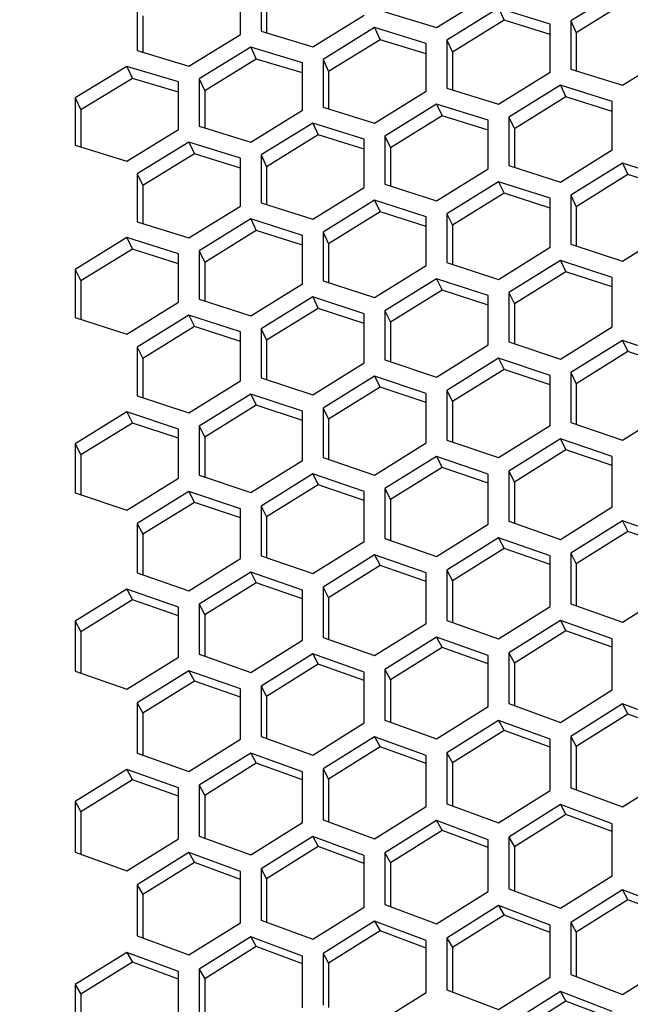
# Model space of a CAD drawing. Header units: millimetres. Extents: x 0 to 420, y 0 to 297.
# Tile 252 of 256: x 237.98 to 240.84, y 231.71 to 236.32. Entities that reach past the tile are written whole.
import ezdxf

# ---------------------------------------------------------------- set-up
doc = ezdxf.new("R2010")
doc.units = ezdxf.units.MM
doc.header["$LTSCALE"] = 23.1
doc.layers.get('0').update_dxf_attribs({"linetype": 'CONTINUOUS'})
doc.layers.add('DIM_PILOTEES', color=7, linetype='CONTINUOUS')
doc.styles.add('TEXTSTYLE_2', font='txt', dxfattribs={"width": 0.97619})
doc.styles.add('TEXTSTYLE_3', font='txt', dxfattribs={"width": 1.071429})
doc.styles.add('TEXTSTYLE_6', font='txt', dxfattribs={"width": 1.178571})
doc.dimstyles.new('DIMSTYLE_1', dxfattribs={"dimtxt": 2.5, "dimasz": 0.1875, "dimexe": 0.125, "dimexo": 0.0625, "dimgap": 1.25, "dimtad": 0, "dimtih": 1, "dimtoh": 1, "dimdsep": 46, "dimtxsty": 'TEXTSTYLE_2', "dimblk": '_FILLED', "dimblk1": '_FILLED', "dimblk2": '_FILLED', "dimcen": 0.09, "dimazin": 2, "dimtfac": 1, "dimtofl": 0, "dimtmove": 0, "dimatfit": 3, "dimldrblk": '_FILLED', "dimfxl": 1, "dimtolj": 1, "dimarcsym": 0})
doc.dimstyles.new('DIMSTYLE_2', dxfattribs={"dimtxt": 2.5, "dimasz": 0.1875, "dimexe": 0.125, "dimexo": 0.0625, "dimgap": 1.25, "dimtad": 0, "dimtih": 1, "dimtoh": 1, "dimdsep": 46, "dimtxsty": 'TEXTSTYLE_3', "dimblk": '_FILLED', "dimblk1": '_FILLED', "dimblk2": '_FILLED', "dimcen": 0.09, "dimazin": 2, "dimtfac": 1, "dimtofl": 0, "dimtmove": 0, "dimatfit": 3, "dimldrblk": '_FILLED', "dimfxl": 1, "dimtolj": 1, "dimarcsym": 0})
doc.dimstyles.new('DIMSTYLE_5', dxfattribs={"dimtxt": 2.5, "dimasz": 0.1875, "dimexe": 0.125, "dimexo": 0.0625, "dimgap": 1.25, "dimtad": 0, "dimtih": 1, "dimtoh": 1, "dimdsep": 46, "dimtxsty": 'TEXTSTYLE_6', "dimblk": '_FILLED', "dimblk1": '_FILLED', "dimblk2": '_FILLED', "dimcen": 0.09, "dimazin": 2, "dimtfac": 1, "dimtofl": 0, "dimtmove": 0, "dimatfit": 3, "dimldrblk": '_FILLED', "dimfxl": 1, "dimtolj": 1, "dimarcsym": 0})

# ---------------------------------------------------------------- blocks, each defined once
blk = doc.blocks.new('_FILLED')
at = {"color": 0, "linetype": 'BYBLOCK'}
blk.add_solid([(0, 0), (-1, 0.167), (-1, -0.167)], dxfattribs=at)
blk = doc.blocks.new('*D0')
at = {"layer": 'DIM_PILOTEES', "color": 2, "linetype": 'CONTINUOUS'}
for p, q in [((218.8808, 254.2086), (215.0951, 254.2086)), ((215.2201, 254.2086), (215.2201, 191.7537)), ((273.8528, 254.2086), (218.8808, 254.2086)), ((215.2201, 129.4471), (215.2201, 186.7537)), ((218.8808, 129.4471), (215.0951, 129.4471)), ((273.8782, 129.4471), (218.8808, 129.4471))]:
    blk.add_line(p, q, dxfattribs=at)
at = {"layer": 'DIM_PILOTEES', "color": 2, "linetype": 'CONTINUOUS', "xscale": 0.1875, "yscale": 0.1875, "zscale": 0.1875}
for p, rotation in [((215.2201, 254.2086), 90), ((215.2201, 129.4471), 270)]:
    blk.add_blockref('_FILLED', p, dxfattribs=dict(at, rotation=rotation))
at = {"layer": 'DIM_PILOTEES', "color": 2, "linetype": 'CONTINUOUS', "insert": (215.2201, 190.5037), "char_height": 2.5, "width": 10.982143, "attachment_point": 2, "line_spacing_factor": 0.9, "style": 'TEXTSTYLE_2'}
blk.add_mtext('{\\ftxt;\\W0.0001;\\H0.0001;\\~}{\\ftxt;\\W2.9285714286;\\H2.5; }{\\ftxt;\\W0.0001;\\H0.0001;\\~}', dxfattribs=at)
blk = doc.blocks.new('*D1')
at = {"layer": 'DIM_PILOTEES', "color": 2, "linetype": 'CONTINUOUS'}
for p, q in [((226.3883, 264.6125), (226.3883, 265.9875)), ((243.2945, 264.6125), (243.2945, 265.9875)), ((226.3883, 265.8625), (225.8883, 265.8625)), ((243.2945, 265.8625), (243.7945, 265.8625)), ((226.3883, 206.2157), (226.3883, 264.6125)), ((243.2945, 226.5584), (243.2945, 264.6125))]:
    blk.add_line(p, q, dxfattribs=at)
at = {"layer": 'DIM_PILOTEES', "color": 2, "linetype": 'CONTINUOUS', "xscale": 0.1875, "yscale": 0.1875, "zscale": 0.1875}
blk.add_blockref('_FILLED', (226.3883, 265.8625), dxfattribs=at)
at = {"layer": 'DIM_PILOTEES', "color": 2, "linetype": 'CONTINUOUS', "xscale": 0.1875, "yscale": 0.1875, "zscale": 0.1875, "rotation": 180}
blk.add_blockref('_FILLED', (243.2945, 265.8625), dxfattribs=at)
at = {"layer": 'DIM_PILOTEES', "color": 2, "linetype": 'CONTINUOUS', "insert": (235.5503, 267.1125), "char_height": 2.5, "width": 8.035714, "attachment_point": 2, "line_spacing_factor": 0.9, "style": 'TEXTSTYLE_3'}
blk.add_mtext('{\\ftxt;\\W0.0001;\\H0.0001;\\~}{\\ftxt;\\W2.1428571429;\\H2.5; }{\\ftxt;\\W0.0001;\\H0.0001;\\~}', dxfattribs=at)
blk = doc.blocks.new('*D8')
at = {"layer": 'DIM_PILOTEES', "color": 2, "linetype": 'CONTINUOUS'}
for p, q in [((226.3883, 276.7141), (226.3883, 278.0891)), ((276.2211, 276.7141), (276.2211, 278.0891)), ((226.3883, 277.9641), (248.9616, 277.9641)), ((276.2211, 277.9641), (257.3545, 277.9641)), ((226.3883, 206.2157), (226.3883, 276.7141)), ((276.2211, 241.6204), (276.2211, 276.7141))]:
    blk.add_line(p, q, dxfattribs=at)
at = {"layer": 'DIM_PILOTEES', "color": 2, "linetype": 'CONTINUOUS', "xscale": 0.1875, "yscale": 0.1875, "zscale": 0.1875, "rotation": 180}
blk.add_blockref('_FILLED', (226.3883, 277.9641), dxfattribs=at)
at = {"layer": 'DIM_PILOTEES', "color": 2, "linetype": 'CONTINUOUS', "xscale": 0.1875, "yscale": 0.1875, "zscale": 0.1875}
blk.add_blockref('_FILLED', (276.2211, 277.9641), dxfattribs=at)
at = {"layer": 'DIM_PILOTEES', "color": 2, "linetype": 'CONTINUOUS', "insert": (253.158, 279.2141), "char_height": 2.5, "width": 8.839286, "attachment_point": 2, "line_spacing_factor": 0.9, "style": 'TEXTSTYLE_6'}
blk.add_mtext('{\\ftxt;\\W0.0001;\\H0.0001;\\~}{\\ftxt;\\W2.3571428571;\\H2.5; }{\\ftxt;\\W0.0001;\\H0.0001;\\~}', dxfattribs=at)

msp = doc.modelspace()

# ---------------------------------------------------------------- linework, layer by layer
at = {"color": 3, "linetype": 'CONTINUOUS'}
for p, q in [((239.1087, 236.4839), (239.1087, 236.2635)), ((239.0121, 236.2484), (239.0121, 236.4686)), ((240.7991, 236.4613), (240.5576, 236.3115)), ((238.5292, 236.3922), (238.5292, 236.1727)), ((239.9298, 236.2809), (240.1713, 236.43)), ((239.6883, 236.3543), (239.9298, 236.2809)), ((240.2196, 236.3707), (239.9781, 236.2214)), ((240.461, 236.2965), (240.2196, 236.3707)), ((239.3502, 236.1905), (239.5917, 236.3392)), ((240.5576, 236.3115), (240.5576, 236.0866)), ((239.1087, 236.2635), (239.3502, 236.1905)), ((239.64, 236.2801), (239.3985, 236.1313)), ((239.8815, 236.2064), (239.64, 236.2801)), ((240.461, 236.0718), (240.461, 236.2965)), ((238.7707, 236.1001), (239.0121, 236.2484)), ((239.8815, 235.9826), (239.8815, 236.2064)), ((239.9781, 236.2214), (239.9781, 235.9975)), ((238.5292, 236.1727), (238.7707, 236.1001)), ((239.0604, 236.1896), (238.819, 236.0413)), ((239.3019, 236.1163), (239.0604, 236.1896)), ((240.7991, 236.0107), (241.0406, 236.1609)), ((239.3019, 235.8935), (239.3019, 236.1163)), ((239.3985, 236.1313), (239.3985, 235.9083)), ((238.4809, 236.099), (238.2394, 235.9512)), ((238.7224, 236.0262), (238.4809, 236.099)), ((240.2196, 235.922), (240.461, 236.0718)), ((240.5576, 236.0866), (240.7991, 236.0107)), ((238.7224, 235.8043), (238.7224, 236.0262)), ((238.819, 236.0413), (238.819, 235.8192)), ((239.64, 235.8334), (239.8815, 235.9826)), ((239.9781, 235.9975), (240.2196, 235.922)), ((240.5093, 236.0115), (240.2679, 235.8617)), ((240.7508, 235.9354), (240.5093, 236.0115)), ((238.2394, 235.9512), (238.2394, 235.73)), ((240.7508, 235.7081), (240.7508, 235.9354)), ((239.0604, 235.7447), (239.3019, 235.8935)), ((239.3985, 235.9083), (239.64, 235.8334)), ((239.9298, 235.9227), (239.6883, 235.7733)), ((240.1713, 235.847), (239.9298, 235.9227)), ((240.1713, 235.6206), (240.1713, 235.847)), ((240.2679, 235.8617), (240.2679, 235.6352)), ((238.4809, 235.656), (238.7224, 235.8043)), ((238.819, 235.8192), (239.0604, 235.7447)), ((239.3502, 235.8338), (239.1087, 235.6849)), ((239.5917, 235.7586), (239.3502, 235.8338)), ((238.7707, 235.7449), (238.5292, 235.5965)), ((239.0121, 235.6702), (238.7707, 235.7449)), ((239.5917, 235.5332), (239.5917, 235.7586)), ((239.6883, 235.7733), (239.6883, 235.5478)), ((238.2394, 235.73), (238.4809, 235.656)), ((240.5093, 235.5578), (240.7508, 235.7081)), ((239.0121, 235.4457), (239.0121, 235.6702)), ((239.1087, 235.6849), (239.1087, 235.4603)), ((239.9298, 235.4708), (240.1713, 235.6206)), ((240.2679, 235.6352), (240.5093, 235.5578)), ((240.7991, 235.6469), (240.5576, 235.4965)), ((241.0406, 235.5688), (240.7991, 235.6469)), ((238.5292, 235.5965), (238.5292, 235.3728)), ((239.3502, 235.3838), (239.5917, 235.5332)), ((239.6883, 235.5478), (239.9298, 235.4708)), ((240.2196, 235.5598), (239.9781, 235.4098)), ((240.461, 235.4821), (240.2196, 235.5598)), ((239.64, 235.4726), (239.3985, 235.3231)), ((239.8815, 235.3954), (239.64, 235.4726)), ((240.461, 235.2532), (240.461, 235.4821)), ((240.5576, 235.4965), (240.5576, 235.2675)), ((238.7707, 235.2968), (239.0121, 235.4457)), ((239.1087, 235.4603), (239.3502, 235.3838)), ((239.0604, 235.3854), (238.819, 235.2364)), ((239.3019, 235.3087), (239.0604, 235.3854)), ((239.8815, 235.1675), (239.8815, 235.3954)), ((239.9781, 235.4098), (239.9781, 235.1818)), ((238.5292, 235.3728), (238.7707, 235.2968)), ((240.7991, 235.1881), (241.0406, 235.339)), ((238.4809, 235.2983), (238.2394, 235.1497)), ((238.7224, 235.222), (238.4809, 235.2983)), ((239.3019, 235.0817), (239.3019, 235.3087)), ((239.3985, 235.3231), (239.3985, 235.096)), ((240.2196, 235.1029), (240.461, 235.2532)), ((240.5576, 235.2675), (240.7991, 235.1881)), ((238.7224, 234.996), (238.7224, 235.222)), ((238.819, 235.2364), (238.819, 235.0103)), ((238.2394, 235.1497), (238.2394, 234.9245)), ((239.64, 235.0176), (239.8815, 235.1675)), ((239.9781, 235.1818), (240.2196, 235.1029)), ((240.5093, 235.1915), (240.2679, 235.041)), ((240.7508, 235.1118), (240.5093, 235.1915)), ((239.9298, 235.106), (239.6883, 234.956)), ((240.1713, 235.0268), (239.9298, 235.106)), ((240.7508, 234.8805), (240.7508, 235.1118)), ((239.0604, 234.9323), (239.3019, 235.0817)), ((239.3985, 235.096), (239.64, 235.0176)), ((238.819, 235.0103), (239.0604, 234.9323)), ((239.3502, 235.0206), (239.1087, 234.8711)), ((239.5917, 234.9419), (239.3502, 235.0206)), ((240.1713, 234.7965), (240.1713, 235.0268)), ((240.2679, 235.041), (240.2679, 234.8105)), ((238.4809, 234.8471), (238.7224, 234.996)), ((238.2394, 234.9245), (238.4809, 234.8471)), ((238.7707, 234.9351), (238.5292, 234.7861)), ((239.0121, 234.8569), (238.7707, 234.9351)), ((239.5917, 234.7124), (239.5917, 234.9419)), ((239.6883, 234.956), (239.6883, 234.7264)), ((239.1087, 234.8711), (239.1087, 234.6424)), ((240.5093, 234.7296), (240.7508, 234.8805)), ((239.0121, 234.6284), (239.0121, 234.8569)), ((238.5292, 234.7861), (238.5292, 234.5584)), ((239.9298, 234.6461), (240.1713, 234.7965)), ((240.2679, 234.8105), (240.5093, 234.7296)), ((240.7991, 234.8178), (240.5576, 234.6669)), ((241.0406, 234.7362), (240.7991, 234.8178)), ((240.2196, 234.7341), (239.9781, 234.5836)), ((240.461, 234.653), (240.2196, 234.7341)), ((239.3502, 234.5625), (239.5917, 234.7124)), ((239.6883, 234.7264), (239.9298, 234.6461)), ((239.1087, 234.6424), (239.3502, 234.5625)), ((239.64, 234.6504), (239.3985, 234.5004)), ((239.8815, 234.5697), (239.64, 234.6504)), ((240.461, 234.4202), (240.461, 234.653)), ((240.5576, 234.6669), (240.5576, 234.4339)), ((238.7707, 234.479), (239.0121, 234.6284)), ((238.5292, 234.5584), (238.7707, 234.479)), ((239.0604, 234.5667), (238.819, 234.4171)), ((239.3019, 234.4865), (239.0604, 234.5667)), ((239.8815, 234.3379), (239.8815, 234.5697)), ((239.9781, 234.5836), (239.9781, 234.3516)), ((240.7991, 234.3511), (241.0406, 234.5024)), ((238.4809, 234.4829), (238.2394, 234.3339)), ((238.7224, 234.4032), (238.4809, 234.4829)), ((239.3019, 234.2556), (239.3019, 234.4865)), ((239.3985, 234.5004), (239.3985, 234.2693)), ((238.819, 234.4171), (238.819, 234.187)), ((240.2196, 234.2693), (240.461, 234.4202)), ((240.5576, 234.4339), (240.7991, 234.3511)), ((238.7224, 234.1733), (238.7224, 234.4032)), ((238.2394, 234.3339), (238.2394, 234.1048)), ((239.64, 234.1875), (239.8815, 234.3379)), ((239.9781, 234.3516), (240.2196, 234.2693)), ((240.5093, 234.3569), (240.2679, 234.206)), ((240.7508, 234.2739), (240.5093, 234.3569)), ((239.9298, 234.2749), (239.6883, 234.1245)), ((240.1713, 234.1924), (239.9298, 234.2749)), ((240.7508, 234.0386), (240.7508, 234.2739)), ((239.0604, 234.1057), (239.3019, 234.2556)), ((239.3985, 234.2693), (239.64, 234.1875)), ((238.819, 234.187), (239.0604, 234.1057)), ((239.3502, 234.193), (239.1087, 234.043)), ((239.5917, 234.1109), (239.3502, 234.193)), ((240.1713, 233.9581), (240.1713, 234.1924)), ((240.2679, 234.206), (240.2679, 233.9715)), ((238.4809, 234.0239), (238.7224, 234.1733)), ((238.2394, 234.1048), (238.4809, 234.0239)), ((238.7707, 234.111), (238.5292, 233.9614)), ((239.0121, 234.0294), (238.7707, 234.111)), ((239.5917, 233.8776), (239.5917, 234.1109)), ((239.6883, 234.1245), (239.6883, 233.891)), ((239.1087, 234.043), (239.1087, 233.8105)), ((239.0121, 233.7971), (239.0121, 234.0294)), ((240.5093, 233.8873), (240.7508, 234.0386)), ((238.5292, 233.9614), (238.5292, 233.7299)), ((239.9298, 233.8072), (240.1713, 233.9581)), ((240.2679, 233.9715), (240.5093, 233.8873)), ((240.7991, 233.9745), (240.5576, 233.8231)), ((241.0406, 233.8895), (240.7991, 233.9745)), ((239.3502, 233.7272), (239.5917, 233.8776)), ((239.6883, 233.891), (239.9298, 233.8072)), ((240.2196, 233.8943), (239.9781, 233.7433)), ((240.461, 233.8098), (240.2196, 233.8943)), ((239.1087, 233.8105), (239.3502, 233.7272)), ((239.64, 233.8141), (239.3985, 233.6636)), ((239.8815, 233.7301), (239.64, 233.8141)), ((240.5576, 233.8231), (240.5576, 233.5863)), ((238.7707, 233.6472), (239.0121, 233.7971)), ((240.461, 233.5732), (240.461, 233.8098)), ((238.5292, 233.7299), (238.7707, 233.6472)), ((239.0604, 233.7338), (238.819, 233.5839)), ((239.3019, 233.6503), (239.0604, 233.7338)), ((239.8815, 233.4944), (239.8815, 233.7301)), ((239.9781, 233.7433), (239.9781, 233.5075)), ((238.4809, 233.6536), (238.2394, 233.5041)), ((238.7224, 233.5706), (238.4809, 233.6536)), ((239.3019, 233.4156), (239.3019, 233.6503)), ((239.3985, 233.6636), (239.3985, 233.4288)), ((240.7991, 233.5001), (241.0406, 233.6519)), ((238.819, 233.5839), (238.819, 233.35)), ((240.5576, 233.5863), (240.7991, 233.5001)), ((238.7224, 233.3369), (238.7224, 233.5706)), ((240.2196, 233.4218), (240.461, 233.5732)), ((238.2394, 233.5041), (238.2394, 233.2713)), ((239.64, 233.3436), (239.8815, 233.4944)), ((239.9781, 233.5075), (240.2196, 233.4218)), ((240.5093, 233.5085), (240.2679, 233.3571)), ((240.7508, 233.4221), (240.5093, 233.5085)), ((239.0604, 233.2653), (239.3019, 233.4156)), ((239.3985, 233.4288), (239.64, 233.3436)), ((239.9298, 233.43), (239.6883, 233.2791)), ((240.1713, 233.3441), (239.9298, 233.43)), ((240.7508, 233.1831), (240.7508, 233.4221)), ((238.819, 233.35), (239.0604, 233.2653)), ((239.3502, 233.3516), (239.1087, 233.2012)), ((239.5917, 233.2662), (239.3502, 233.3516)), ((240.2679, 233.3571), (240.2679, 233.119)), ((238.4809, 233.1871), (238.7224, 233.3369)), ((240.1713, 233.1061), (240.1713, 233.3441)), ((238.2394, 233.2713), (238.4809, 233.1871)), ((238.7707, 233.2731), (238.5292, 233.1232)), ((239.0121, 233.1882), (238.7707, 233.2731)), ((239.5917, 233.0292), (239.5917, 233.2662)), ((239.6883, 233.2791), (239.6883, 233.042)), ((239.0121, 232.9522), (239.0121, 233.1882)), ((239.1087, 233.2012), (239.1087, 232.965)), ((240.5093, 233.0314), (240.7508, 233.1831)), ((238.5292, 233.1232), (238.5292, 232.888)), ((239.9298, 232.9549), (240.1713, 233.1061)), ((240.2679, 233.119), (240.5093, 233.0314)), ((240.7991, 233.1176), (240.5576, 232.9658)), ((241.0406, 233.0293), (240.7991, 233.1176)), ((239.3502, 232.8784), (239.5917, 233.0292)), ((239.6883, 233.042), (239.9298, 232.9549)), ((240.2196, 233.0409), (239.9781, 232.8896)), ((240.461, 232.9531), (240.2196, 233.0409)), ((238.7707, 232.8019), (239.0121, 232.9522)), ((239.1087, 232.965), (239.3502, 232.8784)), ((239.64, 232.9643), (239.3985, 232.8134)), ((239.8815, 232.8769), (239.64, 232.9643)), ((240.461, 232.7128), (240.461, 232.9531)), ((240.5576, 232.9658), (240.5576, 232.7253)), ((239.9781, 232.8896), (239.9781, 232.6502)), ((238.5292, 232.888), (238.7707, 232.8019)), ((239.0604, 232.8876), (238.819, 232.7373)), ((239.3019, 232.8008), (239.0604, 232.8876)), ((239.8815, 232.6376), (239.8815, 232.8769)), ((238.4809, 232.8109), (238.2394, 232.6611)), ((238.7224, 232.7246), (238.4809, 232.8109)), ((239.3019, 232.5625), (239.3019, 232.8008)), ((239.3985, 232.8134), (239.3985, 232.575)), ((240.7991, 232.6359), (241.0406, 232.788)), ((238.7224, 232.4873), (238.7224, 232.7246)), ((238.819, 232.7373), (238.819, 232.4998)), ((240.2196, 232.5612), (240.461, 232.7128)), ((240.5576, 232.7253), (240.7991, 232.6359)), ((238.2394, 232.6611), (238.2394, 232.4246)), ((239.64, 232.4865), (239.8815, 232.6376)), ((239.9781, 232.6502), (240.2196, 232.5612)), ((240.5093, 232.6468), (240.2679, 232.4951)), ((240.7508, 232.5571), (240.5093, 232.6468)), ((239.3985, 232.575), (239.64, 232.4865)), ((239.9298, 232.5719), (239.6883, 232.4207)), ((240.1713, 232.4827), (239.9298, 232.5719)), ((239.0604, 232.4118), (239.3019, 232.5625)), ((240.7508, 232.3145), (240.7508, 232.5571)), ((238.4809, 232.3372), (238.7224, 232.4873)), ((238.819, 232.4998), (239.0604, 232.4118)), ((239.3502, 232.497), (239.1087, 232.3463)), ((239.5917, 232.4083), (239.3502, 232.497)), ((240.1713, 232.2412), (240.1713, 232.4827)), ((240.2679, 232.4951), (240.2679, 232.2534)), ((238.2394, 232.4246), (238.4809, 232.3372)), ((238.7707, 232.4222), (238.5292, 232.272)), ((239.0121, 232.3339), (238.7707, 232.4222)), ((239.5917, 232.1678), (239.5917, 232.4083)), ((239.6883, 232.4207), (239.6883, 232.18)), ((239.1087, 232.3463), (239.1087, 232.1066)), ((239.0121, 232.0944), (239.0121, 232.3339)), ((240.5093, 232.1625), (240.7508, 232.3145)), ((238.5292, 232.272), (238.5292, 232.0333)), ((240.2679, 232.2534), (240.5093, 232.1625)), ((240.7991, 232.2477), (240.5576, 232.0956)), ((241.0406, 232.1561), (240.7991, 232.2477)), ((239.9298, 232.0897), (240.1713, 232.2412)), ((239.3502, 232.0168), (239.5917, 232.1678)), ((239.6883, 232.18), (239.9298, 232.0897)), ((240.2196, 232.1746), (239.9781, 232.023)), ((240.461, 232.0835), (240.2196, 232.1746)), ((238.7707, 231.9439), (239.0121, 232.0944)), ((239.1087, 232.1066), (239.3502, 232.0168)), ((239.64, 232.1015), (239.3985, 231.9505)), ((239.8815, 232.011), (239.64, 232.1015)), ((240.461, 231.8397), (240.461, 232.0835)), ((240.5576, 232.0956), (240.5576, 231.8517)), ((238.5292, 232.0333), (238.7707, 231.9439)), ((239.0604, 232.0285), (238.819, 231.8779)), ((239.3019, 231.9384), (239.0604, 232.0285)), ((239.9781, 232.023), (239.9781, 231.7801)), ((239.8815, 231.7682), (239.8815, 232.011)), ((238.4809, 231.9554), (238.2394, 231.8054)), ((238.7224, 231.8658), (238.4809, 231.9554)), ((239.3019, 231.6967), (239.3019, 231.9384)), ((239.3985, 231.9505), (239.3985, 231.7086)), ((238.819, 231.8779), (238.819, 231.637)), ((240.7991, 231.7589), (241.0406, 231.9113)), ((238.7224, 231.6251), (238.7224, 231.8658)), ((240.2196, 231.6879), (240.461, 231.8397)), ((240.5576, 231.8517), (240.7991, 231.7589)), ((238.2394, 231.8054), (238.2394, 231.5655)), ((239.64, 231.6169), (239.8815, 231.7682)), ((239.9781, 231.7801), (240.2196, 231.6879)), ((240.5093, 231.7724), (240.2679, 231.6205)), ((240.7508, 231.6794), (240.5093, 231.7724))]:
    msp.add_line(p, q, dxfattribs=at)
at = {"color": 7, "linetype": 'CONTINUOUS'}
for p, q in [((239.1346, 236.4269), (239.1346, 236.2557)), ((240.825, 236.4049), (240.5835, 236.2555)), ((240.2196, 236.3707), (240.2454, 236.3144)), ((238.5551, 236.3351), (238.5551, 236.1649)), ((240.2454, 236.3144), (240.004, 236.1654)), ((240.461, 236.2484), (240.2454, 236.3144)), ((240.5576, 236.3115), (240.5835, 236.2555)), ((239.64, 236.2801), (239.6659, 236.2238)), ((240.5835, 236.2555), (240.5835, 236.0785)), ((239.6659, 236.2238), (239.4244, 236.0753)), ((239.8815, 236.1583), (239.6659, 236.2238)), ((239.9781, 236.2214), (240.004, 236.1654)), ((239.0604, 236.1896), (239.0863, 236.1333)), ((240.004, 236.1654), (240.004, 235.9894)), ((239.0863, 236.1333), (238.8448, 235.9852)), ((239.3019, 236.0681), (239.0863, 236.1333)), ((239.3985, 236.1313), (239.4244, 236.0753)), ((238.4809, 236.099), (238.5068, 236.0427)), ((239.4244, 236.0753), (239.4244, 235.9003)), ((238.5068, 236.0427), (238.2653, 235.8951)), ((238.7224, 235.978), (238.5068, 236.0427)), ((238.819, 236.0413), (238.8448, 235.9852)), ((238.8448, 235.9852), (238.8448, 235.8112)), ((240.5093, 236.0115), (240.5352, 235.9563)), ((238.2394, 235.9512), (238.2653, 235.8951)), ((240.5352, 235.9563), (240.2937, 235.8067)), ((240.7508, 235.8885), (240.5352, 235.9563)), ((238.2653, 235.8951), (238.2653, 235.7221)), ((239.9298, 235.9227), (239.9557, 235.8674)), ((239.9557, 235.8674), (239.7142, 235.7183)), ((240.1713, 235.8001), (239.9557, 235.8674)), ((240.2679, 235.8617), (240.2937, 235.8067)), ((239.3502, 235.8338), (239.3761, 235.7785)), ((240.2937, 235.8067), (240.2937, 235.6269)), ((238.7707, 235.7449), (238.7965, 235.6897)), ((239.3761, 235.7785), (239.1346, 235.6299)), ((239.5917, 235.7116), (239.3761, 235.7785)), ((239.6883, 235.7733), (239.7142, 235.7183)), ((239.7142, 235.7183), (239.7142, 235.5395)), ((238.7965, 235.6897), (238.5551, 235.5415)), ((239.0121, 235.6232), (238.7965, 235.6897)), ((239.1087, 235.6849), (239.1346, 235.6299)), ((239.1346, 235.6299), (239.1346, 235.4521)), ((240.7991, 235.6469), (240.825, 235.5927)), ((238.5292, 235.5965), (238.5551, 235.5415)), ((240.825, 235.5927), (240.5835, 235.4426)), ((241.0406, 235.5232), (240.825, 235.5927)), ((238.5551, 235.5415), (238.5551, 235.3647)), ((240.2196, 235.5598), (240.2454, 235.5056)), ((239.64, 235.4726), (239.6659, 235.4184)), ((240.2454, 235.5056), (240.004, 235.3559)), ((240.461, 235.4365), (240.2454, 235.5056)), ((240.5576, 235.4965), (240.5835, 235.4426)), ((240.5835, 235.4426), (240.5835, 235.259)), ((239.0604, 235.3854), (239.0863, 235.3312)), ((239.6659, 235.4184), (239.4244, 235.2692)), ((239.8815, 235.3497), (239.6659, 235.4184)), ((239.9781, 235.4098), (240.004, 235.3559)), ((239.0863, 235.3312), (238.8448, 235.1825)), ((239.3019, 235.263), (239.0863, 235.3312)), ((240.004, 235.3559), (240.004, 235.1733)), ((238.4809, 235.2983), (238.5068, 235.244)), ((239.3985, 235.3231), (239.4244, 235.2692)), ((238.5068, 235.244), (238.2653, 235.0958)), ((238.7224, 235.1762), (238.5068, 235.244)), ((239.4244, 235.2692), (239.4244, 235.0877)), ((238.819, 235.2364), (238.8448, 235.1825)), ((238.2394, 235.1497), (238.2653, 235.0958)), ((238.8448, 235.1825), (238.8448, 235.002)), ((240.5093, 235.1915), (240.5352, 235.1383)), ((239.9298, 235.106), (239.9557, 235.0529)), ((240.5352, 235.1383), (240.2937, 234.9882)), ((240.7508, 235.0675), (240.5352, 235.1383)), ((238.2653, 235.0958), (238.2653, 234.9163)), ((239.3502, 235.0206), (239.3761, 234.9674)), ((239.9557, 235.0529), (239.7142, 234.9032)), ((240.1713, 234.9825), (239.9557, 235.0529)), ((240.2679, 235.041), (240.2937, 234.9882)), ((239.3761, 234.9674), (239.1346, 234.8182)), ((239.5917, 234.8974), (239.3761, 234.9674)), ((240.2937, 234.9882), (240.2937, 234.8018)), ((238.7707, 234.9351), (238.7965, 234.8819)), ((239.6883, 234.956), (239.7142, 234.9032)), ((238.7965, 234.8819), (238.5551, 234.7332)), ((239.0121, 234.8124), (238.7965, 234.8819)), ((239.1087, 234.8711), (239.1346, 234.8182)), ((239.7142, 234.9032), (239.7142, 234.7179)), ((238.5292, 234.7861), (238.5551, 234.7332)), ((239.1346, 234.8182), (239.1346, 234.6339)), ((240.7991, 234.8178), (240.825, 234.7658)), ((238.5551, 234.7332), (238.5551, 234.5499)), ((240.2196, 234.7341), (240.2454, 234.682)), ((240.825, 234.7658), (240.5835, 234.6151)), ((241.0406, 234.6932), (240.825, 234.7658)), ((239.64, 234.6504), (239.6659, 234.5983)), ((240.2454, 234.682), (240.004, 234.5318)), ((240.461, 234.6099), (240.2454, 234.682)), ((240.5576, 234.6669), (240.5835, 234.6151)), ((239.6659, 234.5983), (239.4244, 234.4486)), ((239.8815, 234.5266), (239.6659, 234.5983)), ((240.5835, 234.6151), (240.5835, 234.425)), ((239.0604, 234.5667), (239.0863, 234.5146)), ((239.9781, 234.5836), (240.004, 234.5318)), ((239.0863, 234.5146), (238.8448, 234.3653)), ((239.3019, 234.4433), (239.0863, 234.5146)), ((240.004, 234.5318), (240.004, 234.3428)), ((238.4809, 234.4829), (238.5068, 234.4308)), ((239.3985, 234.5004), (239.4244, 234.4486)), ((238.5068, 234.4308), (238.2653, 234.2821)), ((238.7224, 234.36), (238.5068, 234.4308)), ((238.819, 234.4171), (238.8448, 234.3653)), ((239.4244, 234.4486), (239.4244, 234.2606)), ((238.8448, 234.3653), (238.8448, 234.1783)), ((238.2394, 234.3339), (238.2653, 234.2821)), ((240.5093, 234.3569), (240.5352, 234.3059)), ((238.2653, 234.2821), (238.2653, 234.0961)), ((239.9298, 234.2749), (239.9557, 234.2239)), ((240.5352, 234.3059), (240.2937, 234.1553)), ((240.7508, 234.2321), (240.5352, 234.3059)), ((239.3502, 234.193), (239.3761, 234.142)), ((239.9557, 234.2239), (239.7142, 234.0738)), ((240.1713, 234.1505), (239.9557, 234.2239)), ((240.2679, 234.206), (240.2937, 234.1553)), ((239.3761, 234.142), (239.1346, 233.9923)), ((239.5917, 234.069), (239.3761, 234.142)), ((240.2937, 234.1553), (240.2937, 233.9625)), ((238.7707, 234.111), (238.7965, 234.06)), ((239.6883, 234.1245), (239.7142, 234.0738)), ((238.7965, 234.06), (238.5551, 233.9108)), ((239.0121, 233.9874), (238.7965, 234.06)), ((239.1087, 234.043), (239.1346, 233.9923)), ((239.7142, 234.0738), (239.7142, 233.882)), ((238.5292, 233.9614), (238.5551, 233.9108)), ((239.1346, 233.9923), (239.1346, 233.8016)), ((240.7991, 233.9745), (240.825, 233.9246)), ((238.5551, 233.9108), (238.5551, 233.7211)), ((240.825, 233.9246), (240.5835, 233.7735)), ((241.0406, 233.849), (240.825, 233.9246)), ((240.2196, 233.8943), (240.2454, 233.8444)), ((239.64, 233.8141), (239.6659, 233.7642)), ((240.2454, 233.8444), (240.004, 233.6937)), ((240.461, 233.7692), (240.2454, 233.8444)), ((240.5576, 233.8231), (240.5835, 233.7735)), ((240.5835, 233.7735), (240.5835, 233.5771)), ((239.0604, 233.7338), (239.0863, 233.6839)), ((239.6659, 233.7642), (239.4244, 233.614)), ((239.8815, 233.6895), (239.6659, 233.7642)), ((239.9781, 233.7433), (240.004, 233.6937)), ((239.0863, 233.6839), (238.8448, 233.5343)), ((239.3019, 233.6097), (239.0863, 233.6839)), ((240.004, 233.6937), (240.004, 233.4984)), ((238.4809, 233.6536), (238.5068, 233.6037)), ((239.3985, 233.6636), (239.4244, 233.614)), ((238.5068, 233.6037), (238.2653, 233.4545)), ((238.7224, 233.5299), (238.5068, 233.6037)), ((238.819, 233.5839), (238.8448, 233.5343)), ((239.4244, 233.614), (239.4244, 233.4197)), ((238.8448, 233.5343), (238.8448, 233.341)), ((238.2394, 233.5041), (238.2653, 233.4545)), ((240.5093, 233.5085), (240.5352, 233.4597)), ((238.2653, 233.4545), (238.2653, 233.2623)), ((240.5352, 233.4597), (240.2937, 233.3086)), ((240.7508, 233.3828), (240.5352, 233.4597)), ((239.9298, 233.43), (239.9557, 233.3812)), ((239.3502, 233.3516), (239.3761, 233.3028)), ((239.9557, 233.3812), (239.7142, 233.2307)), ((240.1713, 233.3048), (239.9557, 233.3812)), ((240.2679, 233.3571), (240.2937, 233.3086)), ((240.2937, 233.3086), (240.2937, 233.1096)), ((238.7707, 233.2731), (238.7965, 233.2243)), ((239.3761, 233.3028), (239.1346, 233.1527)), ((239.5917, 233.2268), (239.3761, 233.3028)), ((239.6883, 233.2791), (239.7142, 233.2307)), ((238.7965, 233.2243), (238.5551, 233.0747)), ((239.0121, 233.1488), (238.7965, 233.2243)), ((239.7142, 233.2307), (239.7142, 233.0327)), ((239.1087, 233.2012), (239.1346, 233.1527)), ((238.5292, 233.1232), (238.5551, 233.0747)), ((239.1346, 233.1527), (239.1346, 232.9558)), ((238.5551, 233.0747), (238.5551, 232.8788)), ((240.7991, 233.1176), (240.825, 233.0699)), ((240.2196, 233.0409), (240.2454, 232.9932)), ((240.825, 233.0699), (240.5835, 232.9184)), ((241.0406, 232.9913), (240.825, 233.0699)), ((240.2454, 232.9932), (240.004, 232.8422)), ((240.461, 232.9151), (240.2454, 232.9932)), ((239.64, 232.9643), (239.6659, 232.9166)), ((240.5576, 232.9658), (240.5835, 232.9184)), ((239.6659, 232.9166), (239.4244, 232.7661)), ((239.8815, 232.8389), (239.6659, 232.9166)), ((239.9781, 232.8896), (240.004, 232.8422)), ((240.5835, 232.9184), (240.5835, 232.7158)), ((239.0604, 232.8876), (239.0863, 232.8399)), ((238.4809, 232.8109), (238.5068, 232.7632)), ((239.0863, 232.8399), (238.8448, 232.6899)), ((239.3019, 232.7627), (239.0863, 232.8399)), ((239.3985, 232.8134), (239.4244, 232.7661)), ((240.004, 232.8422), (240.004, 232.6407)), ((238.5068, 232.7632), (238.2653, 232.6137)), ((238.7224, 232.6864), (238.5068, 232.7632)), ((239.4244, 232.7661), (239.4244, 232.5655)), ((238.819, 232.7373), (238.8448, 232.6899)), ((238.2394, 232.6611), (238.2653, 232.6137)), ((238.8448, 232.6899), (238.8448, 232.4904)), ((238.2653, 232.6137), (238.2653, 232.4153)), ((240.5093, 232.6468), (240.5352, 232.6002)), ((239.9298, 232.5719), (239.9557, 232.5253)), ((240.5352, 232.6002), (240.2937, 232.4488)), ((240.7508, 232.5204), (240.5352, 232.6002)), ((239.9557, 232.5253), (239.7142, 232.3745)), ((240.1713, 232.446), (239.9557, 232.5253)), ((239.3502, 232.497), (239.3761, 232.4505)), ((240.2679, 232.4951), (240.2937, 232.4488)), ((239.3761, 232.4505), (239.1346, 232.3001)), ((239.5917, 232.3716), (239.3761, 232.4505)), ((240.2937, 232.4488), (240.2937, 232.2437)), ((238.7707, 232.4222), (238.7965, 232.3756)), ((239.6883, 232.4207), (239.7142, 232.3745)), ((238.7965, 232.3756), (238.5551, 232.2257)), ((239.0121, 232.2971), (238.7965, 232.3756)), ((239.1087, 232.3463), (239.1346, 232.3001)), ((239.7142, 232.3745), (239.7142, 232.1704)), ((239.1346, 232.3001), (239.1346, 232.097)), ((238.5292, 232.272), (238.5551, 232.2257)), ((240.7991, 232.2477), (240.825, 232.2022)), ((238.5551, 232.2257), (238.5551, 232.0237)), ((240.825, 232.2022), (240.5835, 232.0505)), ((241.0406, 232.1207), (240.825, 232.2022)), ((240.2196, 232.1746), (240.2454, 232.1291)), ((240.2454, 232.1291), (240.004, 231.9779)), ((240.461, 232.0481), (240.2454, 232.1291)), ((239.64, 232.1015), (239.6659, 232.0561)), ((240.5576, 232.0956), (240.5835, 232.0505)), ((239.0604, 232.0285), (239.0863, 231.983)), ((239.6659, 232.0561), (239.4244, 231.9054)), ((239.8815, 231.9755), (239.6659, 232.0561)), ((239.9781, 232.023), (240.004, 231.9779)), ((240.5835, 232.0505), (240.5835, 231.8418)), ((239.0863, 231.983), (238.8448, 231.8328)), ((239.3019, 231.9029), (239.0863, 231.983)), ((240.004, 231.9779), (240.004, 231.7703)), ((238.4809, 231.9554), (238.5068, 231.91)), ((239.3985, 231.9505), (239.4244, 231.9054)), ((238.5068, 231.91), (238.2653, 231.7602)), ((238.7224, 231.8303), (238.5068, 231.91)), ((238.819, 231.8779), (238.8448, 231.8328)), ((239.4244, 231.9054), (239.4244, 231.6988)), ((238.8448, 231.8328), (238.8448, 231.6273)), ((238.2394, 231.8054), (238.2653, 231.7602)), ((238.2653, 231.7602), (238.2653, 231.5558)), ((240.5093, 231.7724), (240.5352, 231.7281)), ((240.5352, 231.7281), (240.2937, 231.5765)), ((240.7508, 231.6454), (240.5352, 231.7281))]:
    msp.add_line(p, q, dxfattribs=at)

# ---------------------------------------------------------------- dimensions: what is measured, and where the dimension line sits
at = {"layer": 'DIM_PILOTEES', "color": 2, "linetype": 'CONTINUOUS'}
for base, p1, p2, angle, text, dimstyle, picture, middle in [((226.3883, 277.9641), (276.2211, 241.5579), (226.3883, 206.1532), 180, '{\\ftxt;\\W0.0001;\\H0.0001;\\~}{\\ftxt;\\W2.3571428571;\\H2.5; }{\\ftxt;\\W0.0001;\\H0.0001;\\~}', 'DIMSTYLE_5', '*D8', (250.2116, 276.7141)), ((226.3883, 265.8625), (243.2945, 226.4959), (226.3883, 206.1532), 180, '{\\ftxt;\\W0.0001;\\H0.0001;\\~}{\\ftxt;\\W2.1428571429;\\H2.5; }{\\ftxt;\\W0.0001;\\H0.0001;\\~}', 'DIMSTYLE_2', '*D1', (232.8717, 264.6125)), ((215.2201, 254.2086), (273.9407, 129.4471), (273.9153, 254.2086), 90, '{\\ftxt;\\W0.0001;\\H0.0001;\\~}{\\ftxt;\\W2.9285714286;\\H2.5; }{\\ftxt;\\W0.0001;\\H0.0001;\\~}', 'DIMSTYLE_1', '*D0', (211.5594, 188.0037))]:
    dim = msp.add_linear_dim(base=base, p1=p1, p2=p2, angle=angle, text=text, dimstyle=dimstyle, dxfattribs=at)
    dim.commit()
    dim.dimension.update_dxf_attribs({"geometry": picture, "text_midpoint": middle, "dimtype": 160})

doc.saveas('drawing.dxf')
